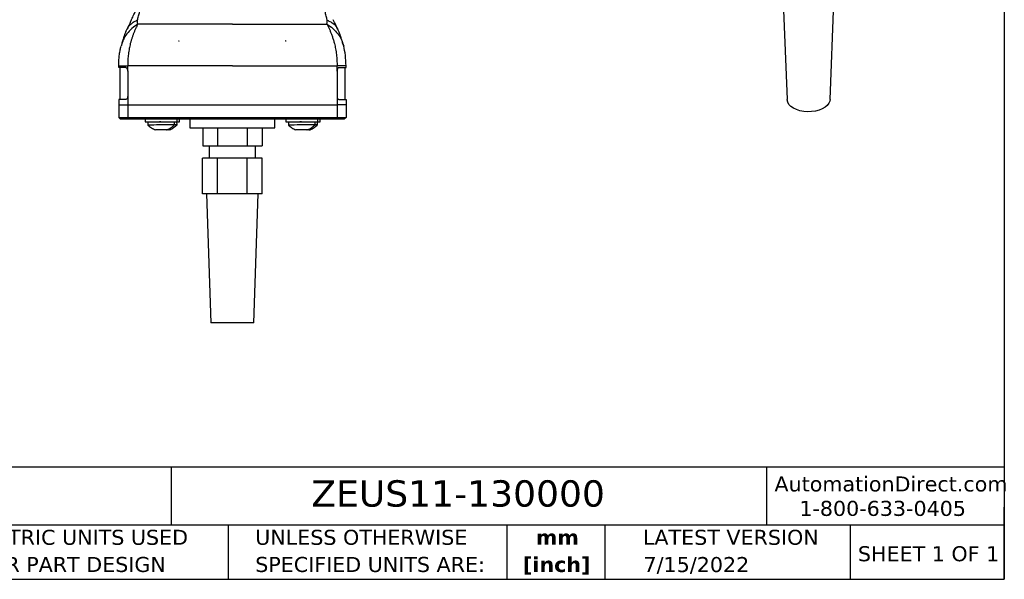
# Model space of a CAD drawing. Header units: millimetres. Extents: x 13 to 546, y 13 to 419.
# Tile 9 of 23: x 269 to 546, y 13 to 170. Entities that reach past the tile are written whole.
import ezdxf

# ---------------------------------------------------------------- set-up
doc = ezdxf.new("R2010")
doc.units = ezdxf.units.MM
doc.header["$LTSCALE"] = 2
doc.linetypes.add('SLD-Solid', pattern=[0])
doc.layers.add('TEXT', color=140, linetype='SLD-Solid', lineweight=25)
doc.styles.add('SLDTEXTSTYLE0', font='VERDANA.TTF')
doc.styles.add('SLDTEXTSTYLE1', font='VERDANAB.TTF')

# ---------------------------------------------------------------- blocks, each defined once
blk = doc.blocks.new('SW_NOTE_0_1')
at = {"layer": 'TEXT', "color": 0, "char_height": 4.233, "attachment_point": 2, "style": 'SLDTEXTSTYLE1'}
for s, insert in [('mm', (5.69, 5.38)), ('[inch]', (5.52, -2.27))]:
    blk.add_mtext(s, dxfattribs=dict(at, insert=insert))
blk = doc.blocks.new('SW_NOTE_0_2')
at = {"layer": 'TEXT', "color": 0, "char_height": 4.2333, "attachment_point": 1, "style": 'SLDTEXTSTYLE0'}
for s, insert in [('UNLESS OTHERWISE ', (0, 5.38)), ('SPECIFIED UNITS ARE:', (0, -2.27))]:
    blk.add_mtext(s, dxfattribs=dict(at, insert=insert))
blk = doc.blocks.new('SW_NOTE_0_6')
at = {"layer": 'TEXT', "color": 0, "char_height": 4.2333, "attachment_point": 1, "style": 'SLDTEXTSTYLE0'}
for s, insert in [('METRIC UNITS USED ', (0, 5.38)), ('FOR PART DESIGN', (0, -2.27))]:
    blk.add_mtext(s, dxfattribs=dict(at, insert=insert))

msp = doc.modelspace()

# ---------------------------------------------------------------- linework, layer by layer
for p, q in [((483.848, 175.24), (484.964, 147.784)), ((497.037, 147.784), (498.153, 175.24)), ((298.816, 166.945), (299.071, 167.543)), ((299.071, 167.543), (299.191, 167.739)), ((299.19, 167.737), (299.071, 167.543)), ((358.363, 167.739), (358.483, 167.543)), ((358.483, 167.543), (358.364, 167.739)), ((358.729, 166.983), (358.483, 167.543)), ((297.744, 163.746), (297.431, 162.865)), ((313.718, 164.28), (313.718, 164.329)), ((313.718, 164.329), (313.792, 164.329)), ((343.837, 164.329), (343.763, 164.329)), ((343.837, 164.28), (343.837, 164.329)), ((359.809, 163.753), (360.124, 162.865)), ((360.124, 162.865), (359.809, 163.752)), ((296.777, 156.797), (296.777, 157.303)), ((298.791, 156.797), (296.777, 156.797)), ((297.077, 156.797), (297.077, 147.797)), ((299.304, 155.797), (299.304, 148.797)), ((358.251, 155.797), (358.251, 148.797)), ((358.764, 156.797), (360.777, 156.797)), ((360.477, 156.797), (360.477, 147.797)), ((360.777, 156.797), (360.777, 157.303)), ((296.777, 147.797), (296.777, 146.297)), ((298.791, 147.797), (296.777, 147.797)), ((299.304, 148.797), (299.304, 146.297)), ((358.251, 148.797), (358.251, 146.297)), ((358.764, 147.797), (360.777, 147.797)), ((360.777, 147.797), (360.777, 146.297)), ((296.777, 146.297), (299.304, 146.297)), ((296.777, 146.297), (296.777, 142.797)), ((299.304, 146.297), (358.251, 146.297)), ((299.304, 146.297), (299.304, 142.797)), ((360.777, 146.297), (358.251, 146.297)), ((358.251, 146.297), (358.251, 142.797)), ((360.777, 146.297), (360.777, 142.797)), ((296.777, 142.797), (299.304, 142.797)), ((296.777, 142.797), (297.277, 142.297)), ((299.725, 142.297), (297.277, 142.297)), ((299.304, 142.797), (358.251, 142.797)), ((299.304, 142.797), (299.725, 142.297)), ((357.83, 142.297), (299.725, 142.297)), ((304.249, 142.297), (304.249, 141.497)), ((304.249, 141.497), (313.249, 141.497)), ((304.999, 141.432), (305.014, 140.602)), ((306.749, 141.497), (306.75, 141.464)), ((312.513, 140.733), (312.499, 141.497)), ((313.191, 140.733), (313.178, 141.497)), ((313.249, 141.497), (313.249, 142.297)), ((313.249, 141.497), (313.927, 141.497)), ((313.927, 141.497), (313.927, 142.297)), ((316.777, 142.297), (316.777, 139.797)), ((340.777, 139.797), (340.777, 142.297)), ((343.806, 142.297), (343.806, 141.497)), ((343.806, 141.497), (352.806, 141.497)), ((344.557, 141.432), (344.571, 140.602)), ((346.307, 141.497), (346.308, 141.464)), ((352.07, 140.733), (352.057, 141.497)), ((352.749, 140.733), (352.736, 141.497)), ((352.806, 141.497), (352.806, 142.297)), ((352.806, 141.497), (353.485, 141.497)), ((353.485, 141.497), (353.485, 142.297)), ((358.251, 142.797), (357.83, 142.297)), ((360.277, 142.297), (357.83, 142.297)), ((358.251, 142.797), (360.777, 142.797)), ((360.777, 142.797), (360.277, 142.297)), ((316.777, 139.797), (328.777, 139.797)), ((320.427, 139.797), (320.427, 134.797)), ((324.602, 139.797), (324.602, 134.797)), ((328.777, 139.797), (340.777, 139.797)), ((332.952, 139.797), (332.952, 134.797)), ((337.127, 139.797), (337.127, 134.797)), ((320.427, 134.797), (324.602, 134.797)), ((322.277, 134.797), (322.277, 131.297)), ((324.602, 134.797), (332.952, 134.797)), ((332.952, 134.797), (337.127, 134.797)), ((335.277, 131.297), (335.277, 134.797)), ((320.394, 121.297), (320.394, 131.297)), ((324.586, 131.297), (320.394, 131.297)), ((324.586, 121.297), (324.586, 131.297)), ((332.969, 131.297), (324.586, 131.297)), ((332.969, 121.297), (332.969, 131.297)), ((337.161, 131.297), (332.969, 131.297)), ((337.161, 121.297), (337.161, 131.297)), ((324.586, 121.297), (320.394, 121.297)), ((321.532, 121.297), (322.739, 84.911)), ((332.969, 121.297), (324.586, 121.297)), ((337.161, 121.297), (332.969, 121.297)), ((334.816, 84.911), (336.023, 121.297)), ((334.816, 84.911), (322.739, 84.911))]:
    msp.add_line(p, q)
at = {"flags": 128}
for points in [[(299.304, 155.797), (299.304, 156.637), (299.304, 157.297)], [(358.251, 155.797), (358.251, 156.637), (358.251, 157.297)], [(497.037, 147.784), (496.981, 147.384), (496.726, 146.757), (496.276, 146.169), (495.646, 145.638), (494.858, 145.183), (493.939, 144.82), (492.92, 144.56), (491.835, 144.413), (490.722, 144.383), (489.618, 144.472), (488.562, 144.676), (487.588, 144.989), (486.731, 145.4), (486.019, 145.895), (485.477, 146.457), (485.123, 147.067), (484.969, 147.704), (484.964, 147.784)], [(308.683, 141.497), (308.249, 141.49), (307.405, 141.475), (306.634, 141.462), (305.977, 141.45), (305.469, 141.441), (305.139, 141.435), (305.002, 141.432), (304.999, 141.432)], [(348.241, 141.497), (347.806, 141.49), (346.963, 141.475), (346.192, 141.462), (345.535, 141.45), (345.027, 141.441), (344.696, 141.435), (344.56, 141.432), (344.557, 141.432)], [(312.513, 140.733), (312.502, 140.733), (312.336, 140.73), (311.977, 140.724), (311.445, 140.715), (310.769, 140.704), (309.984, 140.69), (309.133, 140.675), (308.263, 140.66), (307.42, 140.645), (306.649, 140.632), (305.991, 140.62), (305.484, 140.611), (305.153, 140.605), (305.017, 140.602), (305.014, 140.602)], [(310.21, 139.323), (309.803, 139.316), (309.263, 139.307), (308.661, 139.296), (308.075, 139.286), (307.582, 139.277), (307.247, 139.271), (307.114, 139.269), (307.112, 139.269)], [(310.889, 139.323), (310.481, 139.316), (310.252, 139.312)], [(352.07, 140.733), (352.06, 140.733), (351.893, 140.73), (351.535, 140.724), (351.003, 140.715), (350.326, 140.704), (349.542, 140.69), (348.691, 140.675), (347.821, 140.66), (346.977, 140.645), (346.206, 140.632), (345.549, 140.62), (345.042, 140.611), (344.711, 140.605), (344.575, 140.602), (344.571, 140.602)], [(349.768, 139.323), (349.36, 139.316), (348.82, 139.307), (348.218, 139.296), (347.633, 139.286), (347.14, 139.277), (346.805, 139.271), (346.671, 139.269), (346.67, 139.269)], [(350.446, 139.323), (350.039, 139.316), (349.81, 139.312)]]:
    msp.add_lwpolyline(points, dxfattribs=at)
for centre, radius, start, end in [((310.979, 102.219), 37.111, 90.79779, 91.04163), ((311.657, 102.219), 37.111, 90.79779, 91.04163), ((317.231, -124.219), 264.982, 90.8736, 91.01133), ((350.536, 102.219), 37.111, 90.79779, 91.04163), ((351.215, 102.219), 37.111, 90.79779, 91.04163), ((356.808, -125.37), 266.134, 90.874, 91.01113)]:
    msp.add_arc(centre, radius, start, end)
for points, knots in [([(300.252, 170.046), (300.3, 170.147), (300.555, 170.688), (301.007, 171.646), (301.602, 172.908), (302.172, 174.115), (302.808, 175.463), (303.525, 176.984), (304.344, 178.719), (305.221, 180.578), (305.825, 181.86), (306.142, 182.531)], [0, 0, 0, 0, 0.0263657, 0.1420977, 0.2417564, 0.3389806, 0.4342992, 0.5627733, 0.6964724, 0.8410829, 1, 1, 1, 1]), ([(302.083, 170.163), (302.161, 170.548), (302.249, 170.941), (302.451, 171.749), (302.565, 172.162), (302.827, 173.013), (302.976, 173.45), (303.318, 174.347), (303.512, 174.807), (303.951, 175.738), (304.198, 176.209), (304.741, 177.14), (305.037, 177.6), (305.676, 178.499), (306.019, 178.938), (306.749, 179.796), (307.137, 180.215), (307.549, 180.627)], [0, 0, 0, 0, 0.125, 0.125, 0.25, 0.25, 0.375, 0.375, 0.5, 0.5, 0.625, 0.625, 0.75, 0.75, 0.875, 0.875, 1, 1, 1, 1]), ([(355.472, 170.163), (355.452, 170.257), (355.412, 170.447), (355.33, 170.829), (355.21, 171.335), (355.048, 171.95), (354.856, 172.607), (354.64, 173.27), (354.375, 174), (354.069, 174.746), (353.705, 175.534), (353.299, 176.313), (352.865, 177.054), (352.409, 177.757), (351.792, 178.62), (351.154, 179.402), (350.593, 180.021), (350.264, 180.366), (350.097, 180.535), (350.006, 180.627)], [0, 0, 0, 0, 0.0312463, 0.0624886, 0.1249739, 0.1918632, 0.2499462, 0.3165341, 0.3749312, 0.4401851, 0.5002023, 0.561611, 0.6251297, 0.6848439, 0.7501074, 0.8750293, 0.9375135, 0.966051, 1, 1, 1, 1]), ([(300.253, 170.046), (300.212, 169.96), (299.807, 169.104), (299.455, 168.35), (299.139, 167.672)], [0, 0, 0, 0, 0.100668, 1, 1, 1, 1]), ([(302.083, 170.163), (301.741, 170.009), (301.055, 169.7), (300.223, 169.086), (299.58, 168.436), (299.308, 167.948), (299.19, 167.737)], [0, 0, 0, 0, 0.2629413, 0.5290076, 0.7965384, 1, 1, 1, 1]), ([(302.199, 169.074), (302.131, 169.25), (302.084, 169.429), (302.04, 169.792), (302.045, 169.977), (302.083, 170.163)], [0, 0, 0, 0, 0.5, 0.5, 1, 1, 1, 1]), ([(355.356, 169.074), (355.373, 169.124), (355.4, 169.202), (355.449, 169.359), (355.491, 169.556), (355.51, 169.787), (355.501, 169.967), (355.488, 170.076), (355.478, 170.134), (355.472, 170.163)], [0, 0, 0, 0, 0.1609129, 0.2500388, 0.5000579, 0.7499958, 0.8749888, 0.9374941, 1, 1, 1, 1]), ([(355.472, 170.163), (355.815, 170.008), (356.504, 169.698), (357.337, 169.081), (357.976, 168.434), (358.247, 167.948), (358.363, 167.739)], [0, 0, 0, 0, 0.264596, 0.5313749, 0.798646, 1, 1, 1, 1]), ([(358.414, 167.674), (358.139, 168.265), (357.749, 169.1), (357.31, 170.029), (357.182, 170.299)], [0, 0, 0, 0, 0.7082871, 1, 1, 1, 1]), ([(298.813, 166.946), (298.686, 166.658), (298.365, 165.934), (297.997, 164.866), (297.79, 164.109), (297.69, 163.743)], [0, 0, 0, 0, 0.2536996, 0.6390618, 1, 1, 1, 1]), ([(302.199, 169.074), (301.609, 168.675), (300.423, 167.871), (299.057, 166.362), (298.137, 164.976), (297.842, 164.054), (297.744, 163.746)], [0, 0, 0, 0, 0.2828477, 0.5693947, 0.8559416, 1, 1, 1, 1]), ([(302.199, 169.074), (302.137, 168.964), (302.014, 168.742), (301.835, 168.403), (301.663, 168.058), (301.496, 167.708), (301.335, 167.353), (301.179, 166.993), (301.03, 166.628), (300.887, 166.258), (300.749, 165.884), (300.618, 165.505), (300.492, 165.123), (300.373, 164.736), (300.259, 164.346), (300.152, 163.952), (300.026, 163.459), (299.886, 162.857), (299.741, 162.137), (299.612, 161.391), (299.503, 160.618), (299.415, 159.821), (299.35, 159), (299.309, 158.156), (299.306, 157.586), (299.304, 157.297)], [0, 0, 0, 0, 0.0334792, 0.0669362, 0.1003709, 0.1337837, 0.1671746, 0.2005441, 0.2338926, 0.2672205, 0.3005286, 0.3338175, 0.3670879, 0.4003408, 0.4335771, 0.4667978, 0.5000041, 0.5572871, 0.6160482, 0.6762939, 0.7380303, 0.8012634, 0.865999, 0.9322427, 1, 1, 1, 1]), ([(328.777, 169.074), (326.111, 169.074), (323.446, 169.074), (318.291, 169.074), (315.803, 169.074), (311.169, 169.074), (309.024, 169.074), (305.219, 169.074), (303.56, 169.074), (302.199, 169.074)], [0, 0, 0, 0, 0.25, 0.25, 0.5, 0.5, 0.75, 0.75, 1, 1, 1, 1]), ([(328.777, 169.074), (331.443, 169.074), (334.109, 169.074), (339.264, 169.074), (341.752, 169.074), (346.386, 169.074), (348.531, 169.074), (352.336, 169.074), (353.995, 169.074), (355.356, 169.074)], [0, 0, 0, 0, 0.25, 0.25, 0.5, 0.5, 0.75, 0.75, 1, 1, 1, 1]), ([(355.356, 169.074), (355.419, 168.962), (355.546, 168.734), (355.731, 168.38), (355.914, 168.014), (356.094, 167.633), (356.27, 167.238), (356.443, 166.828), (356.612, 166.404), (356.776, 165.966), (356.935, 165.513), (357.088, 165.044), (357.234, 164.562), (357.374, 164.064), (357.587, 163.239), (357.842, 162.048), (358.04, 160.732), (358.153, 159.647), (358.212, 158.837), (358.246, 158.056), (358.249, 157.547), (358.251, 157.297)], [0, 0, 0, 0, 0.0340836, 0.0688929, 0.1044298, 0.1406955, 0.177691, 0.215417, 0.2538745, 0.2930648, 0.3329892, 0.3736478, 0.4150402, 0.4571655, 0.5000222, 0.62232, 0.7500016, 0.816396, 0.8801913, 0.9413894, 1, 1, 1, 1]), ([(355.356, 169.074), (355.945, 168.675), (357.132, 167.871), (358.497, 166.362), (359.417, 164.978), (359.711, 164.059), (359.809, 163.753)], [0, 0, 0, 0, 0.2831372, 0.5699771, 0.8568165, 1, 1, 1, 1]), ([(359.863, 163.748), (359.763, 164.113), (359.557, 164.87), (359.184, 165.948), (358.858, 166.683), (358.726, 166.981)], [0, 0, 0, 0, 0.3575077, 0.7392381, 1, 1, 1, 1]), ([(296.777, 157.303), (296.778, 157.438), (296.779, 157.676), (296.791, 158.151), (296.827, 158.966), (296.912, 159.915), (297.037, 160.846), (297.132, 161.425), (297.216, 161.873), (297.28, 162.192), (297.35, 162.519), (297.401, 162.738), (297.431, 162.865)], [0, 0, 0, 0, 0.0710045, 0.1250004, 0.2499973, 0.4999985, 0.627761, 0.7499997, 0.8153004, 0.8750015, 0.9275799, 1, 1, 1, 1]), ([(360.777, 157.303), (360.777, 158.299), (360.713, 159.297), (360.48, 161.186), (360.311, 162.078), (360.124, 162.865)], [0, 0, 0, 0, 0.5, 0.5, 1, 1, 1, 1]), ([(296.777, 157.303), (296.777, 157.305), (296.99, 157.306), (297.847, 157.304), (298.491, 157.301), (299.304, 157.297)], [0, 0, 0, 0, 0.5, 0.5, 1, 1, 1, 1]), ([(298.791, 156.797), (298.855, 156.797), (298.919, 156.772), (299.042, 156.671), (299.099, 156.597), (299.244, 156.321), (299.304, 156.062), (299.304, 155.797)], [0, 0, 0, 0, 0.25, 0.25, 0.5, 0.5, 1, 1, 1, 1]), ([(328.777, 157.297), (325.857, 157.297), (322.937, 157.297), (317.279, 157.297), (314.541, 157.297), (309.418, 157.297), (307.032, 157.297), (302.763, 157.297), (300.879, 157.297), (299.304, 157.297)], [0, 0, 0, 0, 0.25, 0.25, 0.5, 0.5, 0.75, 0.75, 1, 1, 1, 1]), ([(328.777, 157.297), (331.697, 157.297), (334.617, 157.297), (340.276, 157.297), (343.014, 157.297), (348.137, 157.297), (350.522, 157.297), (354.792, 157.297), (356.676, 157.297), (358.251, 157.297)], [0, 0, 0, 0, 0.25, 0.25, 0.5, 0.5, 0.75, 0.75, 1, 1, 1, 1]), ([(360.777, 157.303), (360.777, 157.302), (360.56, 157.301), (359.706, 157.299), (359.07, 157.298), (358.251, 157.297)], [0, 0, 0, 0, 0.5, 0.5, 1, 1, 1, 1]), ([(358.764, 156.797), (358.7, 156.797), (358.635, 156.772), (358.513, 156.671), (358.455, 156.597), (358.31, 156.321), (358.251, 156.062), (358.251, 155.797)], [0, 0, 0, 0, 0.25, 0.25, 0.5, 0.5, 1, 1, 1, 1]), ([(299.304, 148.797), (299.304, 148.665), (299.29, 148.536), (299.236, 148.294), (299.196, 148.183), (299.051, 147.906), (298.919, 147.797), (298.791, 147.797)], [0, 0, 0, 0, 0.25, 0.25, 0.5, 0.5, 1, 1, 1, 1]), ([(358.251, 148.797), (358.251, 148.665), (358.265, 148.536), (358.319, 148.294), (358.358, 148.183), (358.503, 147.906), (358.636, 147.797), (358.764, 147.797)], [0, 0, 0, 0, 0.25, 0.25, 0.5, 0.5, 1, 1, 1, 1]), ([(305.014, 140.602), (305.33, 140.327), (305.963, 139.778), (306.729, 139.438), (307.112, 139.269)], [0, 0, 0, 0, 0.5000001, 1, 1, 1, 1]), ([(310.462, 139.327), (310.839, 139.51), (311.593, 139.876), (312.206, 140.447), (312.513, 140.733)], [0, 0, 0, 0, 0.4999996, 1, 1, 1, 1]), ([(311.141, 139.327), (311.517, 139.51), (312.271, 139.876), (312.885, 140.447), (313.191, 140.733)], [0, 0, 0, 0, 0.4999996, 1, 1, 1, 1]), ([(344.571, 140.602), (344.888, 140.327), (345.521, 139.778), (346.287, 139.438), (346.67, 139.269)], [0, 0, 0, 0, 0.5000001, 1, 1, 1, 1]), ([(350.02, 139.327), (350.396, 139.51), (351.15, 139.876), (351.764, 140.447), (352.07, 140.733)], [0, 0, 0, 0, 0.4999996, 1, 1, 1, 1]), ([(350.698, 139.327), (351.075, 139.51), (351.829, 139.876), (352.442, 140.447), (352.749, 140.733)], [0, 0, 0, 0, 0.4999996, 1, 1, 1, 1])]:
    msp.add_open_spline(points, degree=3, knots=knots)
for points in [[(313.792, 164.329), (313.767, 164.313), (313.742, 164.297), (313.718, 164.28)], [(343.763, 164.329), (343.788, 164.313), (343.813, 164.297), (343.837, 164.28)], [(310.21, 139.323), (310.249, 139.326), (310.281, 139.326), (310.304, 139.325)], [(310.889, 139.323), (310.928, 139.326), (310.959, 139.326), (310.983, 139.325)], [(349.768, 139.323), (349.807, 139.326), (349.838, 139.326), (349.862, 139.325)], [(350.446, 139.323), (350.485, 139.326), (350.517, 139.326), (350.54, 139.325)]]:
    msp.add_open_spline(points, degree=3)
at = {"layer": 'TEXT'}
for p, q in [((546.1, 419.1), (546.1, 12.7)), ((546.1, 44.252), (12.7, 44.252)), ((311.518, 44.252), (311.518, 27.94)), ((479.151, 44.252), (479.151, 27.94)), ((546.1, 12.7), (546.1, 33.02)), ((546.1, 27.94), (12.7, 27.94)), ((327.56, 27.94), (327.56, 12.7)), ((406.049, 27.94), (406.049, 12.7)), ((433.624, 27.94), (433.624, 12.7)), ((502.697, 27.94), (502.697, 12.7)), ((12.7, 12.7), (546.1, 12.7))]:
    msp.add_line(p, q, dxfattribs=at)

# ---------------------------------------------------------------- block references
for name, p in [('SW_NOTE_0_6', (256.957, 21.271)), ('SW_NOTE_0_2', (335.216, 21.271)), ('SW_NOTE_0_1', (414.572, 21.266))]:
    msp.add_blockref(name, p, dxfattribs=at)

# ---------------------------------------------------------------- texts
at = {"layer": 'TEXT', "style": 'SLDTEXTSTYLE0'}
for s, insert, char_height, attachment_point in [('AutomationDirect.com', (481.39, 41.673), 4.23333, 1), ('ZEUS11-130000', (351.004, 40.588), 7.40833, 1), ('1-800-633-0405', (488.383, 34.794), 4.23333, 1), ('LATEST VERSION', (469.104, 26.648), 4.23333, 2), ('SHEET 1 OF 1', (504.883, 22.023), 4.23333, 1), ('7/15/2022', (459.403, 18.975), 4.2333, 2)]:
    msp.add_mtext(s, dxfattribs=dict(at, insert=insert, char_height=char_height, attachment_point=attachment_point))

doc.saveas('drawing.dxf')
